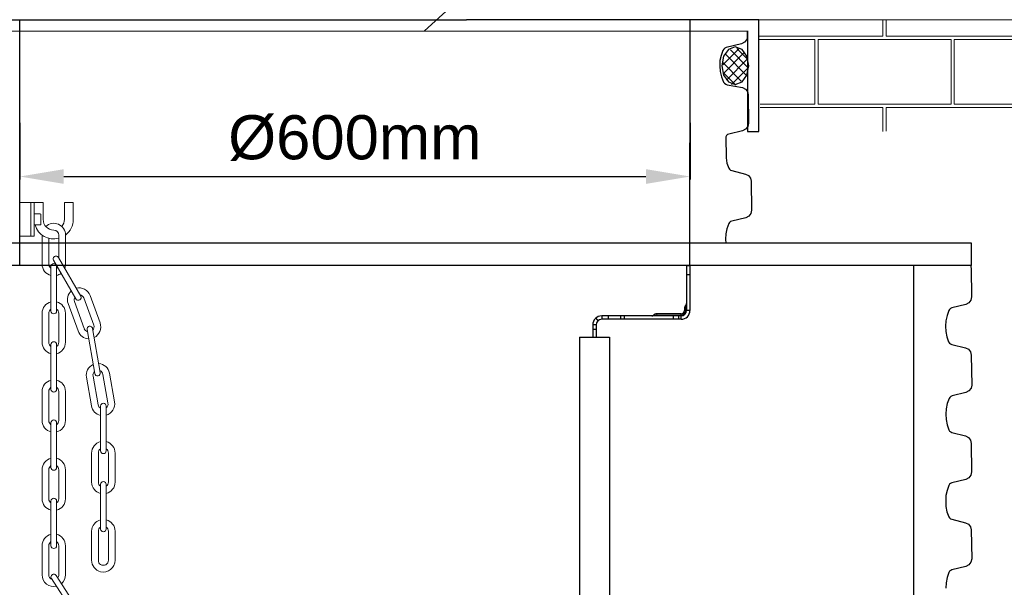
# Model space of a CAD drawing. Header units: millimetres. Extents: x 2060 to 2634, y 1467 to 1764.
# Tile 56 of 64: x 2529 to 2563, y 1653 to 1672. Entities that reach past the tile are written whole.
import ezdxf

# ---------------------------------------------------------------- set-up
doc = ezdxf.new("R2010")
doc.units = ezdxf.units.MM
doc.styles.get("Standard").update_dxf_attribs({"font": 'arial.ttf'})
doc.dimstyles.new('Kopia Sebastian 1do30', dxfattribs={"dimtxt": 60, "dimasz": 75, "dimexe": 10, "dimexo": 50, "dimgap": 30, "dimtad": 1, "dimdec": 0, "dimtxsty": 'Standard', "dimcen": 2.5, "dimclrd": 256, "dimclre": 256, "dimclrt": 256, "dimadec": 0, "dimazin": 0, "dimtfac": 1, "dimtdec": 0, "dimtmove": 0, "dimatfit": 3, "dimfxl": 0, "dimlwd": -1, "dimlwe": -1, "dimarcsym": 0})

# ---------------------------------------------------------------- blocks, each defined once
blk = doc.blocks.new('*D22')
for p, q in [((2529.073, 1668.761), (2529.073, 1666.83)), ((2551.873, 1668.757), (2551.873, 1666.83)), ((2530.573, 1666.93), (2550.373, 1666.93))]:
    blk.add_line(p, q)
for points in [[(2530.573, 1667.18), (2530.573, 1666.68), (2529.073, 1666.93)], [(2550.373, 1666.68), (2550.373, 1667.18), (2551.873, 1666.93)]]:
    blk.add_solid(points)
at = {"layer": 'DEFPOINTS', "color": 0}
for p in [(2529.073, 1669.261), (2551.873, 1669.257), (2551.873, 1666.93)]:
    blk.add_point(p, dxfattribs=at)
at = {"insert": (2540.473, 1668.237), "char_height": 1.5, "attachment_point": 5}
blk.add_mtext('%%C600mm', dxfattribs=at)

msp = doc.modelspace()

# ---------------------------------------------------------------- hatches: boundary and pattern name
at = {"lineweight": 0}
h = msp.add_hatch(dxfattribs=at)
h.set_pattern_fill('AR-B816C', color=256, scale=0.0114, style=0)
h.set_pattern_definition([(180, (8532.6346, 2510.1576), (-2.31648, 2.31648), [4.524375, -0.108585]), (180, (8534.951, 2510.2662), (-2.31648, 2.31648), [4.524375, -0.108585]), (90, (8532.6346, 2510.1576), (2.31648, 2.31648), [-2.425065, 2.207895]), (90, (8532.7432, 2510.1576), (2.31648, 2.31648), [-2.425065, 2.207895])])
h.paths.add_polyline_path([(2554.212, 1672.263), (2579.126, 1672.263), (2611.051, 1672.263), (2610.54, 1669.558), (2610.439, 1669.054), (2608.539, 1669.054), (2608.539, 1668.484), (2577.359, 1668.484), (2554.282, 1668.463), (2554.224, 1670.569)])

# ---------------------------------------------------------------- linework, layer by layer
for p, q in [((2555.014, 1683.091), (2542.846, 1671.88)), ((2529.452, 1666.042), (2529.072, 1666.042)), ((2529.072, 1666.042), (2529.072, 1664.902)), ((2529.452, 1666.042), (2529.452, 1664.902)), ((2529.566, 1666.042), (2529.452, 1666.042)), ((2529.452, 1664.902), (2529.452, 1666.042)), ((2529.566, 1664.902), (2529.566, 1666.042)), ((2529.87, 1666.042), (2529.566, 1666.042)), ((2529.87, 1665.474), (2529.87, 1666.042)), ((2529.87, 1665.472), (2529.87, 1666.042)), ((2530.896, 1666.042), (2530.592, 1666.042)), ((2530.592, 1665.474), (2530.592, 1666.042)), ((2530.592, 1665.474), (2530.592, 1666.042)), ((2530.896, 1665.472), (2530.896, 1666.042)), ((2529.771, 1665.662), (2529.566, 1665.662)), ((2529.566, 1665.586), (2529.566, 1665.662)), ((2529.566, 1665.358), (2529.566, 1665.586)), ((2529.794, 1665.305), (2529.794, 1665.639)), ((2529.566, 1665.282), (2529.566, 1665.358)), ((2529.771, 1665.282), (2529.566, 1665.282)), ((2529.072, 1664.902), (2529.452, 1664.902)), ((2529.452, 1664.902), (2529.566, 1664.902)), ((2529.832, 1664.94), (2529.832, 1663.952)), ((2530.402, 1664.94), (2530.402, 1664.157)), ((2530.63, 1664.94), (2530.63, 1663.952)), ((2530.06, 1664.829), (2530.06, 1663.952)), ((2530.225, 1664.084), (2530.985, 1662.768)), ((2530.389, 1664.179), (2531.149, 1662.863)), ((2530.136, 1663.876), (2530.136, 1662.356)), ((2530.326, 1663.876), (2530.326, 1662.356)), ((2531.468, 1662.88), (2531.806, 1661.952)), ((2530.718, 1662.607), (2531.056, 1661.679)), ((2530.932, 1662.685), (2531.27, 1661.757)), ((2531.254, 1662.802), (2531.592, 1661.874)), ((2529.832, 1662.28), (2529.832, 1661.292)), ((2530.06, 1662.28), (2530.06, 1661.292)), ((2530.402, 1662.28), (2530.402, 1661.292)), ((2530.63, 1662.28), (2530.63, 1661.292)), ((2531.363, 1661.727), (2531.627, 1660.231)), ((2531.551, 1661.76), (2531.814, 1660.264)), ((2530.136, 1661.216), (2530.136, 1659.696)), ((2530.326, 1661.216), (2530.326, 1659.696)), ((2531.903, 1660.202), (2532.074, 1659.229)), ((2532.127, 1660.241), (2532.299, 1659.268)), ((2531.341, 1660.103), (2531.513, 1659.13)), ((2531.566, 1660.142), (2531.737, 1659.169)), ((2529.832, 1659.62), (2529.832, 1658.632)), ((2530.06, 1659.62), (2530.06, 1658.632)), ((2530.402, 1659.62), (2530.402, 1658.632)), ((2530.63, 1659.62), (2530.63, 1658.632)), ((2531.824, 1659.124), (2531.824, 1657.604)), ((2532.014, 1659.124), (2532.014, 1657.604)), ((2530.136, 1658.556), (2530.136, 1657.036)), ((2530.326, 1658.556), (2530.326, 1657.036)), ((2531.52, 1657.528), (2531.52, 1656.54)), ((2531.748, 1657.528), (2531.748, 1656.54)), ((2532.09, 1657.528), (2532.09, 1656.54)), ((2532.318, 1657.528), (2532.318, 1656.54)), ((2529.832, 1656.96), (2529.832, 1655.972)), ((2530.06, 1656.96), (2530.06, 1655.972)), ((2530.402, 1656.96), (2530.402, 1655.972)), ((2530.63, 1656.96), (2530.63, 1655.972)), ((2531.824, 1656.464), (2531.824, 1654.944)), ((2532.014, 1656.464), (2532.014, 1654.944)), ((2530.136, 1655.896), (2530.136, 1654.376)), ((2530.326, 1655.896), (2530.326, 1654.376)), ((2531.52, 1654.868), (2531.52, 1653.88)), ((2531.748, 1654.868), (2531.748, 1653.88)), ((2532.09, 1654.868), (2532.09, 1653.88)), ((2532.318, 1654.868), (2532.318, 1653.88)), ((2529.832, 1654.376), (2529.832, 1653.388)), ((2530.06, 1654.376), (2530.06, 1653.388)), ((2530.402, 1654.376), (2530.402, 1653.388)), ((2530.63, 1654.376), (2530.63, 1653.388)), ((2530.149, 1653.264), (2531.117, 1651.77)), ((2530.313, 1653.359), (2531.282, 1651.865))]:
    msp.add_line(p, q, dxfattribs=at)
at = {"ltscale": 20}
for p, q in [((2526.732, 1672.263), (2544.272, 1672.263)), ((2529.072, 1663.903), (2529.073, 1672.262)), ((2554.212, 1672.263), (2544.272, 1672.263)), ((2551.872, 1663.899), (2551.873, 1672.258)), ((2554.212, 1668.463), (2554.212, 1672.263)), ((2527.112, 1671.883), (2553.832, 1671.878)), ((2553.832, 1671.883), (2553.832, 1669.983)), ((2553.832, 1669.983), (2553.832, 1668.463)), ((2553.832, 1668.463), (2554.212, 1668.463)), ((2561.446, 1664.663), (2527.112, 1664.663)), ((2561.446, 1663.903), (2561.446, 1664.663)), ((2561.446, 1663.903), (2527.112, 1663.903)), ((2559.472, 1663.903), (2559.472, 1636.864))]:
    msp.add_line(p, q, dxfattribs=at)
at = {"lineweight": 0, "ltscale": 3}
msp.add_line((2611.051, 1672.263), (2554.212, 1672.263), dxfattribs=at)
at = {"linetype": 'Continuous'}
for p, q in [((2553.804, 1671.594), (2553.726, 1671.497)), ((2553.833, 1671.708), (2553.804, 1671.594)), ((2553.838, 1671.357), (2553.832, 1671.883)), ((2553.832, 1671.878), (2553.833, 1671.328)), ((2553.018, 1671.264), (2552.991, 1671.221)), ((2553.559, 1671.296), (2552.993, 1670.723)), ((2553.057, 1671.3), (2553.018, 1671.264)), ((2553.101, 1671.323), (2553.057, 1671.3)), ((2553.62, 1671.439), (2553.101, 1671.323)), ((2553.414, 1671.335), (2553.182, 1671.248)), ((2553.646, 1671.248), (2553.414, 1671.335)), ((2553.467, 1671.284), (2553.836, 1670.911)), ((2553.726, 1671.497), (2553.62, 1671.439)), ((2552.929, 1671.05), (2552.892, 1670.871)), ((2552.991, 1671.221), (2552.929, 1671.05)), ((2553.016, 1671.019), (2552.953, 1670.697)), ((2553.709, 1671.132), (2553.005, 1670.419)), ((2553.182, 1671.248), (2553.016, 1671.019)), ((2553.087, 1671.074), (2553.789, 1670.362)), ((2553.824, 1670.934), (2553.11, 1670.21)), ((2553.248, 1671.238), (2553.859, 1670.619)), ((2553.811, 1671.019), (2553.646, 1671.248)), ((2553.874, 1670.697), (2553.811, 1671.019)), ((2552.892, 1670.871), (2552.882, 1670.689)), ((2552.882, 1670.689), (2552.901, 1670.503)), ((2552.953, 1670.697), (2553.016, 1670.375)), ((2553.006, 1670.793), (2553.616, 1670.175)), ((2553.847, 1670.63), (2553.282, 1670.057)), ((2553.811, 1670.375), (2553.874, 1670.697)), ((2552.901, 1670.503), (2552.947, 1670.318)), ((2552.947, 1670.318), (2553.017, 1670.143)), ((2553.016, 1670.375), (2553.182, 1670.146)), ((2553.028, 1670.444), (2553.431, 1670.035)), ((2553.054, 1670.336), (2553.049, 1670.331)), ((2553.054, 1670.336), (2553.049, 1670.331)), ((2553.646, 1670.146), (2553.811, 1670.375)), ((2553.017, 1670.143), (2553.046, 1670.103)), ((2553.046, 1670.103), (2553.087, 1670.071)), ((2553.087, 1670.071), (2553.132, 1670.052)), ((2553.132, 1670.052), (2553.655, 1669.955)), ((2553.182, 1670.146), (2553.414, 1670.059)), ((2553.414, 1670.059), (2553.646, 1670.146)), ((2553.655, 1669.955), (2553.756, 1669.905)), ((2553.756, 1669.905), (2553.824, 1669.819)), ((2553.824, 1669.819), (2553.851, 1669.71)), ((2553.851, 1669.71), (2553.862, 1668.745)), ((2553.836, 1668.633), (2553.764, 1668.541)), ((2553.862, 1668.745), (2553.836, 1668.633)), ((2553.113, 1668.324), (2553.088, 1668.285)), ((2553.088, 1668.285), (2553.098, 1667.569)), ((2553.148, 1668.354), (2553.113, 1668.324)), ((2553.19, 1668.373), (2553.148, 1668.354)), ((2553.661, 1668.485), (2553.19, 1668.373)), ((2553.764, 1668.541), (2553.661, 1668.485)), ((2553.098, 1667.569), (2553.129, 1667.388)), ((2553.129, 1667.388), (2553.19, 1667.215)), ((2553.19, 1667.215), (2553.216, 1667.177)), ((2553.216, 1667.177), (2553.252, 1667.148)), ((2553.252, 1667.148), (2553.295, 1667.13)), ((2553.295, 1667.13), (2553.759, 1667.014)), ((2553.759, 1667.014), (2553.86, 1666.964)), ((2553.86, 1666.964), (2553.929, 1666.878)), ((2553.929, 1666.878), (2553.955, 1666.769)), ((2553.955, 1666.769), (2553.967, 1665.788)), ((2553.869, 1665.584), (2553.767, 1665.528)), ((2553.941, 1665.676), (2553.869, 1665.584)), ((2553.967, 1665.788), (2553.941, 1665.676)), ((2553.193, 1665.328), (2553.131, 1665.156)), ((2553.218, 1665.367), (2553.193, 1665.328)), ((2553.253, 1665.397), (2553.218, 1665.367)), ((2553.295, 1665.416), (2553.253, 1665.397)), ((2553.767, 1665.528), (2553.295, 1665.416)), ((2553.095, 1664.978), (2553.085, 1664.796)), ((2553.131, 1665.156), (2553.095, 1664.978)), ((2553.085, 1664.796), (2553.092, 1664.663)), ((2551.758, 1663.899), (2551.758, 1662.379)), ((2551.758, 1663.899), (2551.872, 1663.899)), ((2551.872, 1663.899), (2551.872, 1662.379)), ((2561.415, 1663.913), (2561.44, 1663.801)), ((2551.758, 1663.595), (2551.872, 1663.595)), ((2561.44, 1663.801), (2561.452, 1662.836)), ((2551.73, 1662.549), (2551.73, 1662.55)), ((2551.73, 1662.55), (2551.73, 1662.55)), ((2551.73, 1662.548), (2551.73, 1662.549)), ((2551.73, 1662.546), (2551.73, 1662.548)), ((2551.73, 1662.545), (2551.73, 1662.546)), ((2551.73, 1662.543), (2551.73, 1662.545)), ((2561.251, 1662.576), (2560.78, 1662.463)), ((2561.354, 1662.631), (2561.251, 1662.576)), ((2561.426, 1662.724), (2561.354, 1662.631)), ((2561.452, 1662.836), (2561.426, 1662.724)), ((2550.635, 1662.216), (2550.635, 1662.216)), ((2550.635, 1662.216), (2550.643, 1662.216)), ((2550.643, 1662.216), (2550.704, 1662.216)), ((2550.704, 1662.216), (2550.741, 1662.215)), ((2550.738, 1662.265), (2550.741, 1662.215)), ((2551.568, 1662.265), (2550.738, 1662.265)), ((2550.741, 1662.215), (2550.741, 1662.189)), ((2550.741, 1662.215), (2551.568, 1662.215)), ((2551.568, 1662.075), (2551.568, 1662.265)), ((2551.682, 1662.447), (2551.682, 1662.379)), ((2551.683, 1662.447), (2551.682, 1662.447)), ((2551.872, 1662.379), (2551.682, 1662.379)), ((2551.694, 1662.446), (2551.683, 1662.447)), ((2551.71, 1662.445), (2551.694, 1662.446)), ((2551.731, 1662.444), (2551.71, 1662.445)), ((2551.73, 1662.54), (2551.73, 1662.543)), ((2551.73, 1662.537), (2551.73, 1662.54)), ((2551.73, 1662.536), (2551.73, 1662.537)), ((2551.73, 1662.529), (2551.73, 1662.536)), ((2551.73, 1662.527), (2551.73, 1662.529)), ((2551.73, 1662.52), (2551.73, 1662.527)), ((2551.73, 1662.511), (2551.73, 1662.52)), ((2551.731, 1662.502), (2551.73, 1662.511)), ((2551.731, 1662.498), (2551.731, 1662.502)), ((2551.731, 1662.491), (2551.731, 1662.498)), ((2551.731, 1662.481), (2551.731, 1662.491)), ((2551.731, 1662.465), (2551.731, 1662.481)), ((2551.731, 1662.451), (2551.731, 1662.465)), ((2551.731, 1662.444), (2551.731, 1662.451)), ((2551.731, 1662.379), (2551.731, 1662.444)), ((2551.731, 1662.444), (2551.737, 1662.444)), ((2551.737, 1662.444), (2551.742, 1662.444)), ((2551.742, 1662.444), (2551.747, 1662.444)), ((2551.747, 1662.444), (2551.751, 1662.444)), ((2551.751, 1662.444), (2551.754, 1662.444)), ((2551.754, 1662.444), (2551.756, 1662.444)), ((2551.756, 1662.444), (2551.757, 1662.443)), ((2551.757, 1662.443), (2551.758, 1662.443)), ((2560.678, 1662.375), (2560.616, 1662.204)), ((2560.703, 1662.414), (2560.678, 1662.375)), ((2560.737, 1662.444), (2560.703, 1662.414)), ((2560.78, 1662.463), (2560.737, 1662.444)), ((2548.566, 1661.885), (2548.566, 1661.467)), ((2548.68, 1661.885), (2548.566, 1661.885)), ((2548.667, 1662.111), (2548.743, 1662.026)), ((2548.68, 1661.885), (2548.68, 1661.467)), ((2548.87, 1662.189), (2548.87, 1662.075)), ((2551.568, 1662.189), (2548.87, 1662.189)), ((2551.568, 1662.075), (2548.87, 1662.075)), ((2549.085, 1662.189), (2549.085, 1662.075)), ((2549.503, 1662.189), (2549.503, 1662.075)), ((2549.637, 1662.189), (2549.637, 1662.075)), ((2551.301, 1662.189), (2551.301, 1662.075)), ((2551.48, 1662.189), (2551.48, 1662.075)), ((2560.58, 1662.026), (2560.569, 1661.844)), ((2560.616, 1662.204), (2560.58, 1662.026)), ((2548.566, 1661.744), (2548.68, 1661.744)), ((2560.569, 1661.844), (2560.579, 1661.66)), ((2560.579, 1661.66), (2560.61, 1661.478)), ((2548.118, 1661.467), (2548.118, 1657.987)), ((2548.118, 1661.467), (2549.14, 1661.467)), ((2549.14, 1661.467), (2549.14, 1657.987)), ((2560.61, 1661.478), (2560.671, 1661.306)), ((2560.671, 1661.306), (2560.697, 1661.268)), ((2560.697, 1661.268), (2560.733, 1661.239)), ((2560.733, 1661.239), (2560.776, 1661.221)), ((2560.776, 1661.221), (2561.24, 1661.105)), ((2561.24, 1661.105), (2561.341, 1661.055)), ((2561.341, 1661.055), (2561.41, 1660.969)), ((2561.41, 1660.969), (2561.436, 1660.86)), ((2561.436, 1660.86), (2561.459, 1659.841)), ((2561.258, 1659.581), (2560.787, 1659.469)), ((2561.361, 1659.637), (2561.258, 1659.581)), ((2561.433, 1659.729), (2561.361, 1659.637)), ((2561.459, 1659.841), (2561.433, 1659.729)), ((2560.623, 1659.209), (2560.587, 1659.031)), ((2560.685, 1659.381), (2560.623, 1659.209)), ((2560.71, 1659.42), (2560.685, 1659.381)), ((2560.745, 1659.45), (2560.71, 1659.42)), ((2560.787, 1659.469), (2560.745, 1659.45)), ((2560.587, 1659.031), (2560.577, 1658.849)), ((2560.577, 1658.849), (2560.587, 1658.665)), ((2560.587, 1658.665), (2560.617, 1658.483)), ((2560.617, 1658.483), (2560.679, 1658.311)), ((2560.679, 1658.311), (2560.705, 1658.273)), ((2560.705, 1658.273), (2560.74, 1658.244)), ((2560.74, 1658.244), (2560.783, 1658.226)), ((2560.783, 1658.226), (2561.248, 1658.11)), ((2548.11, 1657.987), (2548.11, 1581.288)), ((2549.14, 1657.987), (2549.132, 1581.288)), ((2561.248, 1658.11), (2561.348, 1658.057)), ((2561.348, 1658.057), (2561.415, 1657.965)), ((2561.415, 1657.965), (2561.441, 1657.854)), ((2561.441, 1657.854), (2561.452, 1656.888)), ((2561.452, 1656.888), (2561.426, 1656.776)), ((2560.78, 1656.516), (2560.738, 1656.497)), ((2561.252, 1656.629), (2560.78, 1656.516)), ((2561.354, 1656.684), (2561.252, 1656.629)), ((2561.426, 1656.776), (2561.354, 1656.684)), ((2560.616, 1656.257), (2560.58, 1656.079)), ((2560.678, 1656.428), (2560.616, 1656.257)), ((2560.703, 1656.467), (2560.678, 1656.428)), ((2560.738, 1656.497), (2560.703, 1656.467)), ((2560.58, 1656.079), (2560.57, 1655.897)), ((2560.57, 1655.897), (2560.58, 1655.713)), ((2560.58, 1655.713), (2560.61, 1655.531)), ((2560.61, 1655.531), (2560.672, 1655.359)), ((2560.672, 1655.359), (2560.698, 1655.32)), ((2560.698, 1655.32), (2560.733, 1655.292)), ((2560.733, 1655.292), (2560.776, 1655.274)), ((2560.776, 1655.274), (2561.241, 1655.158)), ((2561.241, 1655.158), (2561.342, 1655.108)), ((2561.342, 1655.108), (2561.41, 1655.022)), ((2561.41, 1655.022), (2561.436, 1654.913)), ((2561.436, 1654.913), (2561.454, 1653.926)), ((2561.454, 1653.926), (2561.428, 1653.814)), ((2560.705, 1653.505), (2560.68, 1653.466)), ((2560.74, 1653.535), (2560.705, 1653.505)), ((2560.782, 1653.554), (2560.74, 1653.535)), ((2561.254, 1653.667), (2560.782, 1653.554)), ((2561.356, 1653.722), (2561.254, 1653.667)), ((2561.428, 1653.814), (2561.356, 1653.722)), ((2560.618, 1653.295), (2560.582, 1653.117)), ((2560.68, 1653.466), (2560.618, 1653.295)), ((2560.582, 1653.117), (2560.572, 1652.935))]:
    msp.add_line(p, q, dxfattribs=at)
at = {"lineweight": 0}
for centre, radius, start, end in [((2529.771, 1665.639), 0.0228, 0, 90), ((2530.231, 1665.472), 0.665, 196.6015, 284.9006), ((2529.771, 1665.305), 0.0228, 270, 0), ((2530.231, 1665.472), 0.361, 180, 270), ((2530.231, 1664.94), 0.399, 0, 132.7186), ((2530.231, 1665.472), 0.361, 318.5739, 0), ((2530.231, 1665.472), 0.665, 306.8699, 0), ((2530.231, 1664.94), 0.171, 0, 90), ((2530.307, 1664.132), 0.095, 30, 210), ((2530.231, 1663.952), 0.399, 180, 256.2259), ((2530.231, 1663.952), 0.171, 180, 236.251), ((2530.231, 1663.876), 0.095, 0, 180), ((2530.231, 1663.952), 0.399, 338.9192, 0), ((2530.231, 1663.952), 0.171, 303.749, 320.7778), ((2530.231, 1663.952), 0.399, 283.7741, 308.7448), ((2531.093, 1662.744), 0.399, 131.8306, 200), ((2531.093, 1662.744), 0.399, 20, 104.266), ((2531.093, 1662.744), 0.171, 20, 80.748), ((2530.231, 1662.28), 0.399, 103.7741, 180), ((2530.231, 1662.28), 0.399, 0, 76.2259), ((2531.093, 1662.744), 0.171, 148.5796, 200), ((2531.067, 1662.815), 0.095, 210, 30), ((2530.231, 1662.28), 0.171, 123.749, 180), ((2530.231, 1662.356), 0.095, 180, 0), ((2530.231, 1662.28), 0.171, 0, 56.251), ((2531.431, 1661.815), 0.171, 319.252, 20), ((2531.431, 1661.815), 0.399, 295.734, 20), ((2531.431, 1661.815), 0.399, 200, 268.1694), ((2531.431, 1661.815), 0.171, 200, 251.4204), ((2531.457, 1661.744), 0.095, 10, 190), ((2530.231, 1661.292), 0.399, 180, 256.2259), ((2530.231, 1661.292), 0.171, 180, 236.251), ((2530.231, 1661.216), 0.095, 0, 180), ((2530.231, 1661.292), 0.399, 283.7741, 0), ((2530.231, 1661.292), 0.171, 303.749, 0), ((2531.734, 1660.172), 0.399, 113.7741, 190), ((2531.734, 1660.172), 0.399, 10, 86.2259), ((2531.734, 1660.172), 0.171, 133.749, 190), ((2531.721, 1660.247), 0.095, 190, 10), ((2531.734, 1660.172), 0.171, 10, 66.251), ((2530.231, 1659.62), 0.399, 103.7741, 180), ((2530.231, 1659.62), 0.399, 0, 76.2259), ((2530.231, 1659.62), 0.171, 123.749, 180), ((2530.231, 1659.696), 0.095, 180, 0), ((2530.231, 1659.62), 0.171, 0, 56.251), ((2531.919, 1659.124), 0.095, 0, 180), ((2531.906, 1659.199), 0.399, 285.734, 10), ((2531.906, 1659.199), 0.171, 309.252, 10), ((2531.906, 1659.199), 0.399, 190, 258.1694), ((2531.906, 1659.199), 0.171, 190, 241.4204), ((2530.231, 1658.632), 0.399, 180, 256.2259), ((2530.231, 1658.632), 0.171, 180, 236.251), ((2530.231, 1658.556), 0.095, 0, 180), ((2530.231, 1658.632), 0.171, 303.749, 0), ((2530.231, 1658.632), 0.399, 283.7741, 0), ((2531.919, 1657.528), 0.399, 103.7741, 180), ((2531.919, 1657.528), 0.399, 0, 76.2259), ((2531.919, 1657.528), 0.171, 123.749, 180), ((2531.919, 1657.604), 0.095, 180, 0), ((2531.919, 1657.528), 0.171, 0, 56.251), ((2530.231, 1656.96), 0.399, 103.7741, 180), ((2530.231, 1656.96), 0.399, 0, 76.2259), ((2530.231, 1656.96), 0.171, 123.749, 180), ((2530.231, 1657.036), 0.095, 180, 0), ((2530.231, 1656.96), 0.171, 0, 56.251), ((2531.919, 1656.54), 0.399, 180, 256.2259), ((2531.919, 1656.54), 0.171, 180, 236.251), ((2531.919, 1656.464), 0.095, 0, 180), ((2531.919, 1656.54), 0.171, 303.749, 0), ((2531.919, 1656.54), 0.399, 283.7741, 0), ((2530.231, 1655.972), 0.399, 180, 256.2259), ((2530.231, 1655.972), 0.171, 180, 236.251), ((2530.231, 1655.896), 0.095, 0, 180), ((2530.231, 1655.972), 0.171, 303.749, 0), ((2530.231, 1655.972), 0.399, 283.7741, 0), ((2531.919, 1654.868), 0.399, 103.7741, 180), ((2531.919, 1654.868), 0.399, 0, 76.2259), ((2531.919, 1654.868), 0.171, 123.749, 180), ((2531.919, 1654.944), 0.095, 180, 0), ((2531.919, 1654.868), 0.171, 0, 56.251), ((2530.231, 1654.376), 0.399, 103.7741, 180), ((2530.231, 1654.376), 0.171, 123.749, 180), ((2530.231, 1654.376), 0.399, 0, 76.2259), ((2530.231, 1654.376), 0.171, 0, 56.251), ((2530.231, 1654.376), 0.095, 180, 0), ((2531.919, 1653.88), 0.399, 180, 256.2259), ((2531.919, 1653.88), 0.171, 180, 236.251), ((2531.919, 1653.88), 0.171, 236.251, 0), ((2531.919, 1653.88), 0.399, 256.2259, 0), ((2530.231, 1653.388), 0.399, 180, 283.7741), ((2530.231, 1653.388), 0.171, 180, 250.1505), ((2530.231, 1653.312), 0.095, 30, 210), ((2530.231, 1653.388), 0.171, 321.1991, 0), ((2530.231, 1653.388), 0.399, 310.6668, 0)]:
    msp.add_arc(centre, radius, start, end, dxfattribs=at)
at = {"linetype": 'Continuous'}
for centre, radius, start, end in [((2551.815, 1662.447), 0.133, 129.5212, 180), ((2551.682, 1662.608), 0.076, 309.5212, 360), ((2550.576, 1662.265), 0.076, 270.0003, 320.4786), ((2550.738, 1662.132), 0.133, 90, 140.4786), ((2551.568, 1662.379), 0.304, 270, 0), ((2551.568, 1662.379), 0.19, 270, 0), ((2551.568, 1662.379), 0.164, 270, 0), ((2551.568, 1662.379), 0.114, 270, 0), ((2548.87, 1661.885), 0.304, 90, 180), ((2548.87, 1661.885), 0.19, 90, 180)]:
    msp.add_arc(centre, radius, start, end, dxfattribs=at)

# ---------------------------------------------------------------- dimensions: what is measured, and where the dimension line sits
dim = msp.add_linear_dim(base=(2551.873, 1666.93), p1=(2529.073, 1669.261), p2=(2551.873, 1669.257), text='%%C600mm', dimstyle='Kopia Sebastian 1do30', override={"dimtxt": 1.5, "dimasz": 1.5, "dimexe": 0.1, "dimexo": 0.5, "dimgap": 0.5, "dimtxsty": 'Standard'})
dim.commit()
dim.dimension.update_dxf_attribs({"geometry": '*D22', "text_midpoint": (2540.473, 1668.237)})

doc.saveas('drawing.dxf')
